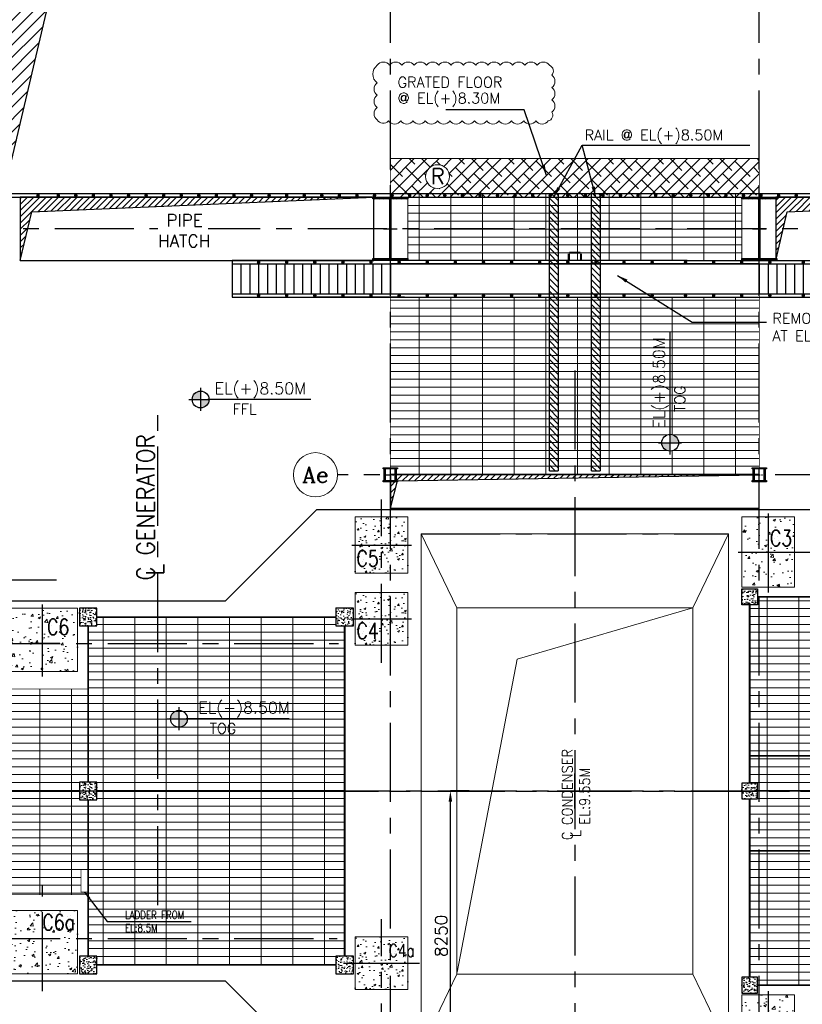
# Model space of a CAD drawing. Header units: inches. Extents: x 0 to 1544102, y 0 to 23144100.
# Tile 139 of 203: x 534028 to 556299, y 119015 to 147035. Entities that reach past the tile are written whole.
import ezdxf
from ezdxf.enums import TextEntityAlignment as Align

# ---------------------------------------------------------------- set-up
doc = ezdxf.new("R2010")
doc.units = ezdxf.units.IN
doc.header["$LTSCALE"] = 1800
doc.header["$MEASUREMENT"] = 0
doc.linetypes.add('CENTER', pattern=[2, 1.25, -0.25, 0.25, -0.25])
doc.linetypes.add('CENTER2', pattern=[1.125, 0.75, -0.125, 0.125, -0.125])
doc.layers.get('0').update_dxf_attribs({"color": 253})
for name, color, linetype in [('1', 7, 'Continuous'), ('AUX COL', 1, 'Continuous'), ('CEN', 2, 'CENTER'), ('COL', 1, 'Continuous'), ('GRID', 251, 'CENTER'), ('HATCH', 9, 'Continuous'), ('OPENING', 40, 'Continuous'), ('STEEL', 231, 'Continuous')]:
    doc.layers.add(name, color=color, linetype=linetype)
for name, color, linetype, lineweight in [('A-CHEQUERED PLATE HATCH', 252, 'Continuous', 9), ('A-REMOVABLE GRATING', 252, 'Continuous', 9), ('CL', 8, 'CENTER', 15), ('CONCRETE', 145, 'Continuous', 15), ('DIM', 4, 'Continuous', 18), ('EQUIP', 8, 'Continuous', 9), ('HATCH-1', 252, 'Continuous', 9), ('LEADER', 4, 'Continuous', 15), ('RAIN WATER', 6, 'Continuous', 18), ('TEXT', 3, 'Continuous', 18)]:
    doc.layers.add(name, color=color, linetype=linetype, lineweight=lineweight)
doc.styles.add('COMPLEX', font='complex')
doc.styles.add('ROMANC', font='ROMANC.SHX')
doc.styles.add('ROMANS', font='romans.shx')
doc.styles.add('ROMANT', font='romant')
doc.styles.add('SIMPLEX-25', font='simplex.shx')
doc.styles.get("Standard").update_dxf_attribs({"font": 'arial.ttf'})
doc.dimstyles.new('270-TA-100', dxfattribs={"dimscale": 150, "dimtxt": 400, "dimasz": 2, "dimexe": 0.75, "dimexo": 1, "dimgap": 1, "dimtad": 1, "dimdec": 0, "dimzin": 12, "dimdsep": 46, "dimtxsty": 'ROMANS', "dimcen": 0, "dimclrd": 256, "dimclre": 256, "dimclrt": 6, "dimadec": 1, "dimazin": 3, "dimtfac": 1, "dimtdec": 0, "dimtix": 1, "dimtmove": 2, "dimatfit": 0, "dimfxl": 1.25, "dimarcsym": 2})
doc.dimstyles.new('MAIN', dxfattribs={"dimtxt": 300, "dimasz": 225, "dimexe": 20, "dimexo": 20, "dimgap": 100, "dimtad": 1, "dimdec": 0, "dimzin": 0, "dimdsep": 46, "dimtxsty": 'ROMANS', "dimcen": 0.09, "dimclrd": 256, "dimclre": 9, "dimclrt": 256, "dimadec": 0, "dimazin": 0, "dimtfac": 1, "dimtdec": 0, "dimtofl": 0, "dimtmove": 0, "dimatfit": 3, "dimfxl": 0.18, "dimtolj": 1, "dimtzin": 0, "dimarcsym": 0})
doc.dimstyles.new('USER175', dxfattribs={"dimscale": 175, "dimtxt": 2, "dimasz": 1.75, "dimexe": 0, "dimexo": 0, "dimgap": 0.5, "dimtad": 1, "dimdec": 0, "dimzin": 0, "dimdsep": 46, "dimtxsty": 'ROMANS', "dimcen": 0, "dimclrd": 4, "dimclre": 4, "dimclrt": 4, "dimadec": 0, "dimazin": 0, "dimtfac": 0.09, "dimtdec": 0, "dimtix": 1, "dimtofl": 0, "dimtmove": 0, "dimatfit": 3, "dimfxl": 1, "dimtolj": 1, "dimtzin": 0, "dimarcsym": 0})
pattern_1 = [(50, (-125855.24, -26628.59), (215.17805, -18.82564), [22.5, -247.5]), (355, (-125855.24, -26628.6), (-41.6254, 225.65764), [18, -198]), (100.4514, (-125837.3, -26630.16), (173.5528, 206.83186), [19.12206, -210.34263]), (46.1842, (-125855.24, -26568.6), (320.1723, -49.6557), [33.75, -371.25]), (96.6356, (-125828.55, -26572.73), (280.3988, 292.23536), [28.6831, -315.5139]), (351.1842, (-125855.24, -26568.6), (280.3986, 292.2356), [27, -297]), (21, (-125825.24, -26583.59), (179.07212, -120.78567), [22.5, -247.5]), (326, (-125825.24, -26583.6), (72.9946, 217.545), [18, -198]), (71.4514, (-125810.31, -26593.66), (252.0668, 96.75915), [19.12206, -210.34263]), (37.5, (-125855.235, -26628.59), (3.647957, 99.868156), [0, -195.6, 0, -201, 0, -198.75]), (7.5, (-125855.24, -26628.59), (78.92086, 118.32351), [0, -114.6, 0, -191.1, 0, -75.75]), (327.5, (-125922.135, -26628.59), (160.14673, -6.76646), [0, -75, 0, -234, 0, -310.5]), (317.5, (-125952.14, -26628.59), (174.95585, 30.0315), [0, -97.5, 0, -155.4, 0, -220.5])]

# ---------------------------------------------------------------- blocks, each defined once
blk = doc.blocks.new('B-ROW COLUMN')
at = {"layer": 'COL'}
h = blk.add_hatch(dxfattribs=at)
h.set_pattern_fill('ANSI31', color=256, scale=200, style=0)
h.set_pattern_definition([(45, (155648.048, 63141.767), (-17.67767, 17.67767), [])])
h.paths.add_polyline_path([(171095, 85178), (172085, 85178), (172085, 85128), (171095, 85128)])
h.paths.add_polyline_path([(171574, 86878), (171606, 86878), (171606, 85178), (171574, 85178)])
h.paths.add_polyline_path([(171095, 86928), (172085, 86928), (172085, 86878), (171095, 86878)])
blk.add_line((171590, 85128), (171590, 86928))
at = {"layer": 'CEN'}
for p, q in [((171590, 85128), (171590, 86928)), ((171399, 86028), (171782, 86028))]:
    blk.add_line(p, q, dxfattribs=at)
at = {"layer": 'COL'}
for points in [[(171095, 86928), (172085, 86928), (172085, 86878), (171095, 86878)], [(171574, 86878), (171606, 86878), (171606, 85178), (171574, 85178)], [(171095, 85178), (172085, 85178), (172085, 85128), (171095, 85128)]]:
    blk.add_lwpolyline(points, close=True, dxfattribs=at)
blk = doc.blocks.new('TG DECK COLUMNS & OUTLINE')
at = {"layer": 'HATCH-1'}
h = blk.add_hatch(dxfattribs=at)
h.set_pattern_fill('AR-CONC', color=256, scale=80, style=0)
h.set_pattern_definition([(50, (250558.08, 71714.8), (573.808, -50.202), [60, -660]), (355, (250558.1, 71714.8), (-111, 601.754), [48, -528]), (100.4514, (250605.9, 71710.6), (462.808, 551.55), [50.992, -560.914]), (46.184, (250558.1, 71874.8), (853.79, -132.415), [90, -990]), (96.636, (250629.2, 71863.8), (747.73, 779.294), [76.49, -841.37]), (351.184, (250558.1, 71874.8), (747.73, 779.295), [72, -792]), (21, (250638.08, 71834.8), (477.526, -322.095), [60, -660]), (326, (250638.1, 71834.8), (194.652, 580.12), [48, -528]), (71.4514, (250677.87, 71807.97), (672.178, 258.024), [50.992, -560.914]), (37.5, (250558.08, 71714.8), (9.728, 266.315), [0, -521.6, 0, -536, 0, -530]), (7.5, (250558.08, 71714.8), (210.456, 315.529), [0, -305.6, 0, -509.6, 0, -202]), (327.5, (250379.68, 71714.8), (427.058, -18.044), [0, -200, 0, -624, 0, -828]), (317.5, (250299.68, 71714.8), (466.549, 80.084), [0, -260, 0, -414.4, 0, -588])])
h.paths.add_polyline_path([(244683, 75865), (246183, 75865), (246183, 77465), (244683, 77465)])
h = blk.add_hatch(dxfattribs=at)
h.set_pattern_fill('AR-CONC', color=256, scale=100, style=0)
h.set_pattern_definition([(50, (320238.94, 44911.77), (717.26, -62.752), [75, -825]), (355, (320238.94, 44911.8), (-138.751, 752.192), [60, -660]), (100.4514, (320298.7, 44906.54), (578.5094, 689.4395), [63.74, -701.142]), (46.1842, (320238.9, 45111.8), (1067.241, -165.519), [112.5, -1237.5]), (96.6356, (320327.9, 45098), (934.663, 974.118), [95.61, -1051.713]), (351.1842, (320238.9, 45111.8), (934.662, 974.119), [90, -990]), (21, (320338.94, 45061.77), (596.907, -402.619), [75, -825]), (326, (320338.94, 45061.8), (243.315, 725.15), [60, -660]), (71.4514, (320388.7, 45028.2), (840.2226, 322.5305), [63.74, -701.142]), (37.5, (320238.94, 44911.77), (12.1599, 332.89385), [0, -652, 0, -670, 0, -662.5]), (7.5, (320238.94, 44911.77), (263.0695, 394.4117), [0, -382, 0, -637, 0, -252.5]), (327.5, (320015.94, 44911.77), (533.8224, -22.5549), [0, -250, 0, -780, 0, -1035]), (317.5, (319915.94, 44911.77), (583.1862, 100.105), [0, -325, 0, -518, 0, -735])])
h.paths.add_polyline_path([(256433, 77465), (255683, 77465), (255683, 76465), (256433, 76465)])
h.paths.add_polyline_path([(257183, 77465), (256433, 77465), (256433, 76465), (257183, 76465)])
h.paths.add_polyline_path([(257183, 76465), (256433, 76465), (256433, 75465), (257183, 75465)])
h.paths.add_polyline_path([(256433, 76465), (255683, 76465), (255683, 75465), (256433, 75465)])
h.paths.add_polyline_path([(256407, 76525), (257214, 76525), (257214, 77200), (256407, 77200)], flags=9)
h = blk.add_hatch(dxfattribs=at)
h.set_pattern_fill('AR-CONC', color=256, scale=80, style=0)
h.set_pattern_definition([(50, (250558.08, 69664.8), (573.808, -50.202), [60, -660]), (355, (250558.1, 69664.8), (-111, 601.754), [48, -528]), (100.4514, (250605.9, 69660.6), (462.808, 551.55), [50.992, -560.914]), (46.184, (250558.1, 69824.8), (853.79, -132.415), [90, -990]), (96.636, (250629.2, 69813.8), (747.73, 779.294), [76.49, -841.37]), (351.184, (250558.1, 69824.8), (747.73, 779.295), [72, -792]), (21, (250638.08, 69784.8), (477.526, -322.095), [60, -660]), (326, (250638.1, 69784.8), (194.652, 580.12), [48, -528]), (71.4514, (250677.87, 69757.97), (672.178, 258.024), [50.992, -560.914]), (37.5, (250558.08, 69664.8), (9.728, 266.315), [0, -521.6, 0, -536, 0, -530]), (7.5, (250558.08, 69664.8), (210.456, 315.529), [0, -305.6, 0, -509.6, 0, -202]), (327.5, (250379.68, 69664.8), (427.058, -18.044), [0, -200, 0, -624, 0, -828]), (317.5, (250299.68, 69664.8), (466.549, 80.084), [0, -260, 0, -414.4, 0, -588])])
h.paths.add_polyline_path([(244683, 73815), (246183, 73815), (246183, 75315), (244683, 75315)])
h = blk.add_hatch(dxfattribs=at)
h.set_pattern_fill('AR-CONC', color=256, scale=100, style=0)
h.set_pattern_definition([(50, (148264.7, 19526.54), (717.2602, -62.752), [75, -825]), (355, (148264.7, 19526.5), (-138.7513, 752.192), [60, -660]), (100.4514, (148324.45, 19521.3), (578.5094, 689.4395), [63.74, -701.142]), (46.1842, (148264.7, 19726.5), (1067.241, -165.519), [112.5, -1237.5]), (96.6356, (148353.6, 19712.7), (934.663, 974.118), [95.61, -1051.713]), (351.1842, (148264.7, 19726.5), (934.662, 974.119), [90, -990]), (21, (148364.7, 19676.54), (596.907, -402.619), [75, -825]), (326, (148364.7, 19676.5), (243.3153, 725.15), [60, -660]), (71.4514, (148414.4, 19643), (840.2226, 322.5305), [63.74, -701.142]), (37.5, (148264.67, 19526.54), (12.15986, 332.89385), [0, -652, 0, -670, 0, -662.5]), (7.5, (148264.67, 19526.54), (263.0695, 394.4117), [0, -382, 0, -637, 0, -252.5]), (327.5, (148041.67, 19526.54), (533.82244, -22.5549), [0, -250, 0, -780, 0, -1035]), (317.5, (147941.67, 19526.54), (583.1862, 100.105), [0, -325, 0, -518, 0, -735])])
h.paths.add_polyline_path([(235783, 73865), (235386, 73865), (234783, 73865), (234783, 73065), (235783, 73065)])
h.paths.add_polyline_path([(236783, 73865), (235783, 73865), (235783, 73065), (236783, 73065)])
h.paths.add_polyline_path([(236783, 74865), (235783, 74865), (235783, 73865), (236277, 73865), (236783, 73865)])
h.paths.add_polyline_path([(235783, 74865), (234783, 74865), (234783, 73865), (235783, 73865)])
h.paths.add_polyline_path([(235854, 73997), (236679, 73997), (236679, 74672), (235854, 74672)], flags=24)
h.paths.add_polyline_path([(235854, 73997), (236679, 73997), (236679, 74672), (235854, 74672)], flags=24)
h = blk.add_hatch(dxfattribs=at)
h.set_pattern_fill('AR-CONC', color=256, scale=100, style=0)
h.set_pattern_definition([(50, (253436.1, 67254.8), (717.26, -62.752), [75, -825]), (355, (253436.1, 67254.8), (-138.75, 752.192), [60, -660]), (100.4514, (253495.85, 67249.6), (578.51, 689.44), [63.74, -701.142]), (46.184, (253436.1, 67454.8), (1067.24, -165.52), [112.5, -1237.5]), (96.6356, (253525, 67441), (934.66, 974.12), [95.61, -1051.713]), (351.184, (253436.1, 67454.8), (934.66, 974.12), [90, -990]), (21, (253536.1, 67404.8), (596.907, -402.619), [75, -825]), (326, (253536.1, 67404.8), (243.315, 725.15), [60, -660]), (71.4514, (253585.8, 67371.26), (840.223, 322.53), [63.74, -701.142]), (37.5, (253436.08, 67254.8), (12.16, 332.894), [0, -652, 0, -670, 0, -662.5]), (7.5, (253436.08, 67254.8), (263.0695, 394.412), [0, -382, 0, -637, 0, -252.5]), (327.5, (253213.08, 67254.8), (533.8224, -22.555), [0, -250, 0, -780, 0, -1035]), (317.5, (253113.08, 67254.8), (583.186, 100.105), [0, -325, 0, -518, 0, -735])])
h.paths.add_polyline_path([(234783, 64465), (236783, 64465), (236783, 66265), (234783, 66265)])
h = blk.add_hatch(dxfattribs=at)
h.set_pattern_fill('AR-CONC', color=256, scale=80, style=0)
h.set_pattern_definition([(50, (250558.08, 59864.8), (573.808, -50.202), [60, -660]), (355, (250558.1, 59864.8), (-111, 601.754), [48, -528]), (100.4514, (250605.9, 59860.6), (462.808, 551.55), [50.992, -560.914]), (46.184, (250558.1, 60024.8), (853.79, -132.415), [90, -990]), (96.636, (250629.2, 60013.8), (747.73, 779.294), [76.49, -841.37]), (351.184, (250558.1, 60024.8), (747.73, 779.295), [72, -792]), (21, (250638.08, 59984.8), (477.526, -322.095), [60, -660]), (326, (250638.1, 59984.8), (194.652, 580.12), [48, -528]), (71.4514, (250677.87, 59957.97), (672.178, 258.024), [50.992, -560.914]), (37.5, (250558.08, 59864.8), (9.728, 266.315), [0, -521.6, 0, -536, 0, -530]), (7.5, (250558.08, 59864.8), (210.456, 315.529), [0, -305.6, 0, -509.6, 0, -202]), (327.5, (250379.68, 59864.8), (427.058, -18.044), [0, -200, 0, -624, 0, -828]), (317.5, (250299.68, 59864.8), (466.549, 80.084), [0, -260, 0, -414.4, 0, -588])])
h.paths.add_polyline_path([(244683, 64015), (246183, 64015), (246183, 65515), (244683, 65515)])
h = blk.add_hatch(dxfattribs=at)
h.set_pattern_fill('AR-CONC', color=256, scale=100, style=0)
h.set_pattern_definition([(50, (250933.1, 69664.8), (717.26, -62.752), [75, -825]), (355, (250933.1, 69664.8), (-138.75, 752.19), [60, -660]), (100.4514, (250992.85, 69659.6), (578.51, 689.44), [63.74, -701.14]), (46.184, (250933.1, 69864.8), (1067.24, -165.52), [112.5, -1237.5]), (96.636, (251022, 69851), (934.66, 974.12), [95.61, -1051.71]), (351.184, (250933.1, 69864.8), (934.66, 974.12), [90, -990]), (21, (251033.1, 69814.8), (596.907, -402.62), [75, -825]), (326, (251033.1, 69814.8), (243.315, 725.15), [60, -660]), (71.4514, (251082.8, 69781.26), (840.223, 322.53), [63.74, -701.14]), (37.5, (250933.08, 69664.8), (12.16, 332.894), [0, -652, 0, -670, 0, -662.5]), (7.5, (250933.08, 69664.8), (263.07, 394.412), [0, -382, 0, -637, 0, -252.5]), (327.5, (250710.08, 69664.8), (533.8224, -22.555), [0, -250, 0, -780, 0, -1035]), (317.5, (250610.08, 69664.8), (583.186, 100.105), [0, -325, 0, -518, 0, -735])])
h.paths.add_polyline_path([(256433, 63865), (255683, 63865), (255683, 62865), (256433, 62865)])
h.paths.add_polyline_path([(257183, 63865), (256433, 63865), (256433, 62865), (257183, 62865)])
h.paths.add_polyline_path([(257183, 62865), (256433, 62865), (256433, 61865), (257183, 61865)])
h.paths.add_polyline_path([(256433, 62865), (255683, 62865), (255683, 61865), (256433, 61865)])
h.paths.add_polyline_path([(256407, 62925), (257214, 62925), (257214, 63600), (256407, 63600)], flags=9)
blk.add_lwpolyline([(240983, 64265), (243583, 61665), (267138, 61665), (267138, 77665), (243583, 77665), (240983, 75065), (226783, 75065), (226783, 64265)], close=True)
blk.add_lwpolyline([(240983, 64265), (243583, 61665), (267138, 61665), (267138, 77665), (243583, 77665), (240983, 75065), (226783, 75065), (226783, 64265)], close=True)
at = {"layer": 'CEN'}
for p, q in [((245433, 73315), (245433, 77965)), ((256433, 77565), (256433, 75287)), ((244583, 76665), (246283, 76665)), ((244753, 76665), (246113, 76665)), ((255582, 76465), (267033, 76465)), ((235783, 72926), (235783, 74976)), ((244584, 74565), (246282, 74565)), ((244753, 74565), (246113, 74565)), ((226842, 73865), (244205, 73865)), ((226842, 73865), (244205, 73865)), ((236277, 73865), (235386, 73865)), ((236277, 73865), (235386, 73865)), ((250933, 69165), (250933, 70165)), ((250433, 69665), (251433, 69665)), ((235783, 63965), (235783, 66965)), ((245433, 61365), (245433, 66015)), ((226842, 65465), (244167, 65465)), ((244352, 64765), (246514, 64765)), ((256433, 63965), (256433, 61770))]:
    blk.add_line(p, q, dxfattribs=at)
at = {"layer": 'CONCRETE'}
for points in [[(244683, 75865), (246183, 75865), (246183, 77465), (244683, 77465)], [(255683, 75465), (257183, 75465), (257183, 77465), (255683, 77465)], [(244683, 73815), (246183, 73815), (246183, 75315), (244683, 75315)], [(234783, 73065), (236783, 73065), (236783, 74865), (234783, 74865)], [(234783, 64465), (236783, 64465), (236783, 66265), (234783, 66265)], [(244683, 64015), (246183, 64015), (246183, 65515), (244683, 65515)], [(255683, 61865), (257183, 61865), (257183, 63865), (255683, 63865)]]:
    blk.add_lwpolyline(points, close=True, dxfattribs=at)
at = {"layer": 'TEXT', "style": 'ROMANC', "width": 0.8}
for s, height, p in [('C3', 450, (256485, 76637)), ('C5', 450, (244719, 76057)), ('C6', 450, (235915, 74110)), ('C6', 450, (235915, 74110)), ('C4', 450, (244721, 73996)), ('C6a', 450, (235782, 65706)), ('C4a', 360, (245636, 64944))]:
    blk.add_text(s, height=height, dxfattribs=at).set_placement(p)
blk = doc.blocks.new('CROSS OVER FOR BFPT EXHAUST PIPES')
at = {"layer": 'STEEL', "ltscale": 0.2}
for p, q in [((110576, 117231), (108276, 117231)), ((108276, 117231), (108276, 116181)), ((108276, 117131), (127526, 117131)), ((108526, 117131), (108526, 116281)), ((108776, 117131), (108776, 116281)), ((109026, 117131), (109026, 116281)), ((109276, 117131), (109276, 116281)), ((109526, 117131), (109526, 116281)), ((109776, 117131), (109776, 116281)), ((110026, 117131), (110026, 116281)), ((110276, 117131), (110276, 116281)), ((110526, 117131), (110526, 116281)), ((121226, 117231), (110576, 117231)), ((110776, 117131), (110776, 116281)), ((111026, 117131), (111026, 116281)), ((111276, 117131), (111276, 116281)), ((111526, 117131), (111526, 116281)), ((111776, 117131), (111776, 116281)), ((112026, 117131), (112026, 116281)), ((112276, 117131), (112276, 116281)), ((112526, 117131), (112526, 116281)), ((118626, 117131), (121126, 117131)), ((121226, 117231), (127526, 117231)), ((123276, 117131), (123276, 116281)), ((123526, 117131), (123526, 116281)), ((123776, 117131), (123776, 116281)), ((124026, 117131), (124026, 116281)), ((124276, 117131), (124276, 116281)), ((124526, 117131), (124526, 116281)), ((124776, 117131), (124776, 116281)), ((125026, 117131), (125026, 116281)), ((125276, 117131), (125276, 116281)), ((125526, 117131), (125526, 116281)), ((125776, 117131), (125776, 116281)), ((126026, 117131), (126026, 116281)), ((126276, 117131), (126276, 116281)), ((126526, 117131), (126526, 116281)), ((126776, 117131), (126776, 116281)), ((127026, 117131), (127026, 116281)), ((127276, 117131), (127276, 116281)), ((127526, 117231), (127526, 116181)), ((108276, 116281), (127526, 116281)), ((108276, 116181), (127526, 116181)), ((113176, 116181), (110676, 116181))]:
    blk.add_line(p, q, dxfattribs=at)
at = {"layer": 'STEEL', "ltscale": 0.2, "const_width": 50}
for points in [[(109001, 117181, 1), (109051, 117181, 1)], [(109801, 117181, 1), (109851, 117181, 1)], [(110601, 117181, 1), (110651, 117181, 1)], [(111401, 117181, 1), (111451, 117181, 1)], [(112201, 117181, 1), (112251, 117181, 1)], [(113001, 117181, 1), (113051, 117181, 1)], [(113801, 117181, 1), (113851, 117181, 1)], [(114601, 117181, 1), (114651, 117181, 1)], [(115401, 117181, 1), (115451, 117181, 1)], [(116201, 117181, 1), (116251, 117181, 1)], [(117001, 117181, 1), (117051, 117181, 1)], [(117801, 117181, 1), (117851, 117181, 1)], [(118601, 117181, 1), (118651, 117181, 1)], [(119401, 117181, 1), (119451, 117181, 1)], [(120201, 117181, 1), (120251, 117181, 1)], [(121151, 117181, 1), (121201, 117181, 1)], [(121951, 117181, 1), (122001, 117181, 1)], [(122751, 117181, 1), (122801, 117181, 1)], [(123551, 117181, 1), (123601, 117181, 1)], [(124501, 117181, 1), (124551, 117181, 1)], [(125301, 117181, 1), (125351, 117181, 1)], [(126101, 117181, 1), (126151, 117181, 1)], [(126822, 117181, 1), (126872, 117181, 1)], [(109001, 116231, 1), (109051, 116231, 1)], [(109801, 116231, 1), (109851, 116231, 1)], [(110601, 116231, 1), (110651, 116231, 1)], [(111401, 116231, 1), (111451, 116231, 1)], [(112201, 116231, 1), (112251, 116231, 1)], [(113001, 116231, 1), (113051, 116231, 1)], [(113801, 116231, 1), (113851, 116231, 1)], [(114601, 116231, 1), (114651, 116231, 1)], [(115401, 116231, 1), (115451, 116231, 1)], [(116201, 116231, 1), (116251, 116231, 1)], [(117001, 116231, 1), (117051, 116231, 1)], [(117801, 116231, 1), (117851, 116231, 1)], [(118601, 116231, 1), (118651, 116231, 1)], [(119401, 116231, 1), (119451, 116231, 1)], [(120201, 116231, 1), (120251, 116231, 1)], [(121151, 116231, 1), (121201, 116231, 1)], [(121951, 116231, 1), (122001, 116231, 1)], [(122751, 116231, 1), (122801, 116231, 1)], [(123551, 116231, 1), (123601, 116231, 1)], [(124501, 116231, 1), (124551, 116231, 1)], [(125301, 116231, 1), (125351, 116231, 1)], [(126101, 116231, 1), (126151, 116231, 1)], [(126822, 116231, 1), (126872, 116231, 1)]]:
    blk.add_lwpolyline(points, format="xyb", close=True, dxfattribs=at)
at = {"layer": 'STEEL', "ltscale": 0.2}
blk.add_lwpolyline([(112776, 116281), (123276, 116281), (123276, 117131), (112776, 117131)], close=True, dxfattribs=at)
blk = doc.blocks.new('AUX COLUMNS')
at = {"layer": 'GRID'}
for p, q in [((-138038, 68915), (-163538, 68915)), ((-171538, 65915), (-243038, 65915)), ((-136838, 59915), (-243038, 59915))]:
    blk.add_line(p, q, dxfattribs=at)
blk = doc.blocks.new('cond')
at = {"layer": 'CEN'}
for p, q in [((0, 11965), (0, -10877)), ((-4375, 7315), (4375, 7315)), ((-7840, 0), (7840, 0))]:
    blk.add_line(p, q, dxfattribs=at)
at = {"layer": 'EQUIP'}
for p, q in [((-3358, 5208), (-4375, 7315)), ((-4375, 7315), (-4375, -7315)), ((4375, 7315), (-4375, 7315)), ((3358, 5208), (4375, 7315)), ((4375, 7315), (4375, -7315)), ((-3358, -5208), (-3358, 5208)), ((3358, 5208), (-3358, 5208)), ((3358, 5208), (-1637, 3753)), ((3358, -5208), (3358, 5208)), ((-1637, 3753), (-3344, -5152)), ((-3358, -5208), (-4375, -7315)), ((3358, -5208), (-3358, -5208)), ((3358, -5208), (4375, -7315)), ((-4375, -7315), (4375, -7315))]:
    blk.add_line(p, q, dxfattribs=at)
blk = doc.blocks.new('*D664')
at = {"color": 4, "lineweight": -2, "transparency": 16777216}
for p, q in [((546818, 125085), (546284, 125085)), ((546284, 117141), (546284, 124779)), ((546356, 116835), (546284, 116835))]:
    blk.add_line(p, q, dxfattribs=at)
at = {"color": 4, "transparency": 16777216}
for points in [[(546233, 124779), (546335, 124779), (546284, 125085)], [(546233, 117141), (546335, 117141), (546284, 116835)]]:
    blk.add_solid(points, dxfattribs=at)
at = {"color": 4, "transparency": 16777216, "insert": (546022, 120960), "char_height": 350, "attachment_point": 5, "rotation": 90, "style": 'ROMANS'}
blk.add_mtext('\\A1;8250', dxfattribs=at)
blk = doc.blocks.new('A$C40E77E88')
at = {"color": 2, "linetype": 'CENTER2', "ltscale": 0.15}
for p, q in [((-175, 0), (175, 0)), ((0, -200), (0, 200))]:
    blk.add_line(p, q, dxfattribs=at)
at = {"layer": 'AUX COL'}
for p, q in [((-175, -164), (-175, 164)), ((-139, -164), (-139, 164)), ((139, -164), (139, 164)), ((175, -164), (175, 164))]:
    blk.add_line(p, q, dxfattribs=at)
for points in [[(-200, 200), (200, 200), (200, 164), (-200, 164)], [(-200, -164), (200, -164), (200, -200), (-200, -200)]]:
    blk.add_lwpolyline(points, close=True, dxfattribs=at)
blk = doc.blocks.new('A$C23275C30')
at = {"color": 2, "linetype": 'CENTER2', "ltscale": 0.15}
for p, q in [((-175, 0), (175, 0)), ((0, -200), (0, 200))]:
    blk.add_line(p, q, dxfattribs=at)
at = {"layer": 'AUX COL'}
for p, q in [((-175, -164), (-175, 164)), ((-139, -164), (-139, 164)), ((139, -164), (139, 164)), ((175, -164), (175, 164))]:
    blk.add_line(p, q, dxfattribs=at)
for points in [[(-200, 200), (200, 200), (200, 164), (-200, 164)], [(-200, -164), (200, -164), (200, -200), (-200, -200)]]:
    blk.add_lwpolyline(points, close=True, dxfattribs=at)
blk = doc.blocks.new('PL-FFL2')
at = {"layer": '1'}
h = blk.add_hatch(color=7, dxfattribs=at)
h.paths.add_polyline_path([(3.09, 1.96, 0.414214), (1.09, -0.04), (3.09, -0.04)])
h.paths.add_polyline_path([(5.09, -0.04), (3.09, -0.04), (3.09, -2.04, 0.414214)])
at = {"layer": '1', "color": 1, "linetype": 'Continuous'}
for p, q in [((3.09, 2.74), (3.09, -2.74)), ((29.24, 0), (4.78, 0)), ((4.78, 0), (5.09, 0)), ((0.31, -0.04), (5.09, -0.04))]:
    blk.add_line(p, q, dxfattribs=at)
blk.add_circle((3.09, -0.04), 2, dxfattribs=at)
at = {"layer": '1', "color": 4, "linetype": 'Continuous'}
blk.add_attdef('EL(+)', text='', height=2.75, dxfattribs=at).set_placement((18.98, 2.4), align=Align.MIDDLE)
at = {"layer": '1', "color": 3, "linetype": 'Continuous'}
blk.add_attdef('XXX', text='', height=2.5, dxfattribs=at).set_placement((18.44, -3.52), align=Align.MIDDLE)
blk = doc.blocks.new('GRD')
at = {"layer": 'CL', "linetype": 'Continuous'}
blk.add_circle((0, 419.99985), 419.99985, dxfattribs=at)
at = {"layer": 'CL', "color": 4, "style": 'COMPLEX'}
blk.add_attdef('GRD', text='', height=300, dxfattribs=at).set_placement((0, 419.99985), align=Align.MIDDLE)
blk = doc.blocks.new('PLATFORM BELOW TG DECK AT EL. 5.8M & 8.0M & 8.5M')
at = {"layer": 'HATCH-1'}
h = blk.add_hatch(dxfattribs=at)
h.set_pattern_fill('AR-CONC', color=256, scale=30, style=0)
h.set_pattern_definition(pattern_1)
h.paths.add_polyline_path([(5200, 5750), (4750, 5750), (4750, 5300), (5200, 5300)])
h = blk.add_hatch(dxfattribs=at)
h.set_pattern_fill('AR-CONC', color=256, scale=30, style=0)
h.set_pattern_definition(pattern_1)
h.paths.add_polyline_path([(-14100, 4700), (-13600, 4700), (-13600, 5200), (-14100, 5200)])
h = blk.add_hatch(dxfattribs=at)
h.set_pattern_fill('AR-CONC', color=256, scale=30, style=0)
h.set_pattern_definition(pattern_1)
h.paths.add_polyline_path([(-6800, 4700), (-6300, 4700), (-6300, 5200), (-6800, 5200)])
h = blk.add_hatch(dxfattribs=at)
h.set_pattern_fill('AR-CONC', color=256, scale=30, style=0)
h.set_pattern_definition(pattern_1)
h.paths.add_polyline_path([(-14100, -250), (-13600, -250), (-13600, 250), (-14100, 250)])
h = blk.add_hatch(dxfattribs=at)
h.set_pattern_fill('AR-CONC', color=256, scale=30, style=0)
h.set_pattern_definition(pattern_1)
h.paths.add_polyline_path([(5200, -225), (5200, 225), (4750, 225), (4750, -225)])
h = blk.add_hatch(dxfattribs=at)
h.set_pattern_fill('AR-CONC', color=256, scale=30, style=0)
h.set_pattern_definition(pattern_1)
h.paths.add_polyline_path([(-14100, -5200), (-13600, -5200), (-13600, -4700), (-14100, -4700)])
h = blk.add_hatch(dxfattribs=at)
h.set_pattern_fill('AR-CONC', color=256, scale=30, style=0)
h.set_pattern_definition(pattern_1)
h.paths.add_polyline_path([(-6800, -5200), (-6300, -5200), (-6300, -4700), (-6800, -4700)])
h = blk.add_hatch(dxfattribs=at)
h.set_pattern_fill('AR-CONC', color=256, scale=30, style=0)
h.set_pattern_definition(pattern_1)
h.paths.add_polyline_path([(4750, -5300), (4750, -5750), (5200, -5750), (5200, -5300)])
at = {"layer": 'CEN'}
for p, q in [((0, -500), (0, 500)), ((-500, 0), (500, 0))]:
    blk.add_line(p, q, dxfattribs=at)
at = {"layer": 'COL'}
for points in [[(5200, 5300), (4750, 5300), (4750, 5750), (5200, 5750)], [(-14100, 4700), (-13600, 4700), (-13600, 5200), (-14100, 5200)], [(-6800, 4700), (-6300, 4700), (-6300, 5200), (-6800, 5200)], [(-14100, -250), (-13600, -250), (-13600, 250), (-14100, 250)], [(5200, 225), (4750, 225), (4750, -225), (5200, -225)], [(-14100, -5200), (-13600, -5200), (-13600, -4700), (-14100, -4700)], [(-6800, -5200), (-6300, -5200), (-6300, -4700), (-6800, -4700)], [(5200, -5300), (4750, -5300), (4750, -5750), (5200, -5750)]]:
    blk.add_lwpolyline(points, close=True, dxfattribs=at)
at = {"layer": 'STEEL'}
blk.add_line((4750, 5650), (4750, 5650), dxfattribs=at)
for points, const_width in [([(4975, 225), (4975, 5300)], 50), ([(5200, 5525), (9000, 5525)], 50), ([(-13600, 4945), (-6800, 4945)], 50), ([(-13850, 250), (-13850, 4700)], 50), ([(-6550, 4700), (-6550, -4700)], 50), ([(-13850, 2900), (-16450, 2900)], 20), ([(4975, 1000), (9525, 1000)], 50), ([(-14100, 0), (-22300, 0)], 50), ([(-13600, 0), (-6525, 0)], 50), ([(-13850, -4700), (-13850, -250)], 50), ([(4975, -5300), (4975, -225)], 50), ([(4975, -1700), (9525, -1700)], 50), ([(-13850, -2950), (-16450, -2950)], 20), ([(-6800, -4950), (-13600, -4950)], 50), ([(9000, -5525), (5200, -5525)], 50)]:
    blk.add_lwpolyline(points, dxfattribs=dict(at, const_width=const_width))
at = {"layer": 'STEEL', "const_width": 15}
blk.add_lwpolyline([(-14054, -2876), (-13850, -2876), (-13850, -2244), (-14054, -2244)], close=True, dxfattribs=at)
at = {"layer": 'TEXT', "insert": (-12799, -3413), "char_height": 225, "width": 2311.58, "attachment_point": 1, "style": 'ROMANS'}
blk.add_mtext('{\\W0.8;LADDER FROM EL:8.5M}', dxfattribs=at)
at = {"layer": 'DIM'}
blk.add_leader([(-13952, -2876), (-13305, -3710), (-10918, -3710)], dimstyle='MAIN', override={"dimgap": 100, "dimtad": 0}, dxfattribs=at)

msp = doc.modelspace()

# ---------------------------------------------------------------- hatches: boundary and pattern name
at = {"layer": 'A-CHEQUERED PLATE HATCH', "linetype": 'Continuous'}
h = msp.add_hatch(dxfattribs=at)
h.set_pattern_fill('ANSI38', color=256, scale=2000, angle=180, style=0)
h.set_pattern_definition([(225, (-122500, 4e-10), (176.776695, -176.776695), []), (315, (-122500, 4e-10), (530.33009, -176.776695), [625, -375])])
edge = h.paths.add_edge_path()
edge.add_arc((545920.82, 142569.4), 339.74, 0, 360)
h.paths.add_polyline_path([(544575.79, 143084.89), (555075.79, 143084.89), (555075.79, 141984.89), (544575.79, 141984.89)])
at = {"layer": 'A-REMOVABLE GRATING'}
h = msp.add_hatch(dxfattribs=at)
h.set_pattern_fill('GRATE', color=256, scale=7200, style=0)
h.paths.add_polyline_path([(555075.79, 134084.89), (544575.79, 134084.89), (544575.79, 142084.89), (555075.79, 142084.89)])
h.paths.add_polyline_path([(554580.79, 141984.89), (555075.79, 141984.89), (555075.79, 140184.89), (554580.79, 140184.89)], flags=16)
h.paths.add_polyline_path([(545070.79, 140184.89), (544575.79, 140184.89), (544575.79, 141984.89), (545070.79, 141984.89)], flags=16)
h.paths.add_polyline_path([(544575.79, 140184.89), (555075.79, 140184.89), (555075.79, 139134.89), (544575.79, 139134.89)], flags=17)
edge = h.paths.add_edge_path(flags=0)
edge.add_line((552532.82, 138134.44), (552532.82, 135199.14))
edge = h.paths.add_edge_path(flags=16)
edge.add_line((552537.64, 134662.21), (552537.64, 135235.85))
edge = h.paths.add_edge_path(flags=16)
edge.add_arc((552537.64, 134995.85), 240, 0, 360)
edge = h.paths.add_edge_path(flags=16)
edge.add_line((552204, 134995.85), (552861.64, 134995.85))
edge = h.paths.add_edge_path(flags=0)
edge.add_line((552532.82, 135199.14), (552532.82, 135235.85))
h.paths.add_polyline_path([(553038.25, 135780.12), (553038.25, 136715.83), (552588.25, 136715.83), (552588.25, 135780.12)], flags=24)
h.paths.add_polyline_path([(552622.31, 135188.03), (552622.31, 138205.17), (551868.02, 138205.17), (551868.02, 135188.03)], flags=24)
h = msp.add_hatch(dxfattribs=at)
h.set_pattern_fill('GRATE', color=256, scale=7200, style=0)
h.paths.add_polyline_path([(565605.79, 126084.89), (559350.79, 126084.89), (559050.79, 126084.89), (559050.79, 123384.89), (559350.79, 123384.89), (565605.79, 123384.89)])
h.paths.add_polyline_path([(565605.79, 130384.65), (565380.79, 130384.65), (565380.79, 130609.89), (559275.79, 130609.89), (559275.79, 130384.89), (559050.79, 130384.89), (559050.79, 126084.89), (559350.79, 126084.89), (565605.79, 126084.89)])
h.paths.add_polyline_path([(559050.79, 130384.89), (558825.79, 130384.89), (558825.79, 130609.89), (555025.79, 130609.89), (555025.79, 130384.89), (554800.79, 130384.89), (554800.79, 126084.89), (559050.79, 126084.89)])
h.paths.add_polyline_path([(559050.79, 126084.89), (554800.79, 126084.89), (554800.79, 125309.89), (555025.79, 125309.89), (555025.79, 124859.89), (554800.79, 124859.89), (554800.79, 123384.89), (559050.79, 123384.89)])
h.paths.add_polyline_path([(559050.79, 123384.89), (554800.79, 123384.89), (554800.79, 119784.89), (555025.79, 119784.89), (555025.79, 119559.89), (558825.79, 119559.89), (558825.79, 119784.89), (559050.79, 119784.89)])
h.paths.add_polyline_path([(565605.79, 123384.89), (559350.79, 123384.89), (559050.79, 123384.89), (559050.79, 119784.89), (559275.79, 119784.89), (559275.79, 119559.89), (565380.79, 119559.89), (565380.79, 119784.89), (565605.79, 119784.89)])
h.paths.add_polyline_path([(533375.79, 129784.89), (533125.79, 129784.89), (533125.79, 130034.89), (527525.79, 130034.89), (527525.79, 129784.89), (527275.79, 129784.89), (527275.79, 125334.89), (527525.79, 125334.89), (527525.79, 125084.89), (533375.79, 125084.89)])
h.paths.add_polyline_path([(533375.79, 125084.89), (527525.79, 125084.89), (527525.79, 124834.89), (527275.79, 124834.89), (527275.79, 120384.89), (527525.79, 120384.89), (527525.79, 120134.89), (533125.79, 120134.89), (533125.79, 120384.89), (533375.79, 120384.89)])
h.paths.add_polyline_path([(535975.79, 124834.89), (535725.79, 124834.89), (535725.79, 125084.89), (533375.79, 125084.89), (533375.79, 122134.89), (535975.79, 122134.89), (535975.79, 122208.53), (535771.64, 122208.53), (535771.64, 122840.7), (535975.79, 122840.7)])
h.paths.add_polyline_path([(535975.79, 127984.89), (533375.79, 127984.89), (533375.79, 125084.89), (535725.79, 125084.89), (535725.79, 125334.89), (535975.79, 125334.89)])
h.paths.add_polyline_path([(543275.79, 129784.89), (543025.79, 129784.89), (543025.79, 130029.69), (536225.79, 130029.69), (536225.79, 129784.89), (535975.79, 129784.89), (535975.79, 125334.89), (536225.79, 125334.89), (536225.79, 125084.89), (543275.79, 125084.89)])
h.paths.add_polyline_path([(543275.79, 125084.89), (536225.79, 125084.89), (536225.79, 124834.89), (535975.79, 124834.89), (535975.79, 122840.7), (535975.79, 122208.53), (535975.79, 122134.89), (535975.79, 120384.89), (536225.79, 120384.89), (536225.79, 120134.89), (543025.79, 120134.89), (543025.79, 120384.89), (543275.79, 120384.89)])
h.paths.add_polyline_path([(536970.18, 121015.69), (538925.53, 121015.69), (538925.53, 121728.19), (536970.18, 121728.19)], flags=24)
at = {"layer": 'HATCH'}
h = msp.add_hatch(dxfattribs=at)
h.set_pattern_fill('ANSI31', color=256, scale=1000, style=0)
h.set_pattern_definition([(45, (446486.45, 71898.76), (-88.38835, 88.38835), [])])
h.paths.add_polyline_path([(544775.79, 133909.89), (544575.79, 133909.89), (544575.79, 133134.89)])
h.paths.add_polyline_path([(546241.29, 134084.89), (544750.79, 134084.89), (544750.79, 133934.89), (544775.79, 133934.89), (544775.79, 133909.89), (546241.29, 133934.79)])
h.paths.add_polyline_path([(547155.79, 134084.89), (546241.29, 134084.89), (546241.29, 133934.79), (547155.79, 133950.33)])
h.paths.add_polyline_path([(555075.79, 134084.89), (547155.79, 134084.89), (547155.79, 133950.33)])
at = {"layer": 'OPENING'}
h = msp.add_hatch(dxfattribs=at)
h.set_pattern_fill('ANSI31', color=8, scale=2000, style=0)
h.paths.add_polyline_path([(544575.79, 152084.89), (533575.79, 152084.89), (533575.79, 142084.89), (535454.82, 150097.5), (544575.79, 150689.48)])
h.paths.add_polyline_path([(555075.79, 152084.89), (544575.79, 152084.89), (544575.79, 150689.48), (555075.92, 151370.97)])
h.paths.add_polyline_path([(566075.79, 152084.89), (555075.79, 152084.89), (555075.92, 151370.97)])
h = msp.add_hatch(dxfattribs=at)
h.set_pattern_fill('ANSI31', color=8, scale=1000, style=0)
h.paths.add_polyline_path([(544105.79, 141984.89), (534045.79, 141984.89), (534045.79, 141084.89), (534256.11, 141084.89), (534369.51, 141570.15)])
h.paths.add_polyline_path([(534256.11, 141084.89), (534045.79, 141084.89), (534045.79, 140184.89)])
h = msp.add_hatch(dxfattribs=at)
h.set_pattern_fill('ANSI31', color=8, scale=1000, style=0)
h.paths.add_polyline_path([(565605.79, 141984.89), (555545.79, 141984.89), (555545.79, 141084.89), (555756.11, 141084.89), (555869.51, 141570.15)])
h.paths.add_polyline_path([(555756.11, 141084.89), (555545.79, 141084.89), (555545.79, 140184.89)])
at = {"layer": 'STEEL'}
h = msp.add_hatch(dxfattribs=at)
h.set_pattern_fill('ANSI31', color=256, scale=1000, angle=90, style=0)
h.set_pattern_definition([(135, (686001.16, 94684.06), (-88.38835, -88.38835), [])])
h.paths.add_polyline_path([(549100.79, 134192.89), (549350.79, 134192.89), (549350.79, 142084.89), (549100.79, 142084.89)])
h = msp.add_hatch(dxfattribs=at)
h.set_pattern_fill('ANSI31', color=256, scale=1000, angle=90, style=0)
h.set_pattern_definition([(135, (549825.79, 123844.89), (-88.38835, -88.38835), [])])
h.paths.add_polyline_path([(550300.79, 134192.89), (550550.79, 134192.89), (550550.79, 142084.89), (550300.79, 142084.89)])

# ---------------------------------------------------------------- linework, layer by layer
at = {"layer": 'A-REMOVABLE GRATING'}
for p, q in [((545070.79, 141984.89), (545070.79, 140209.89)), ((554580.79, 140184.89), (554580.79, 141984.89))]:
    msp.add_line(p, q, dxfattribs=at)
at = {"layer": 'CEN'}
for p, q in [((537959.79, 121834.89), (537959.79, 135784.89)), ((541848.85, 125084.89), (563160.08, 125084.89))]:
    msp.add_line(p, q, dxfattribs=at)
at = {"layer": 'DIM'}
msp.add_circle((545920.82, 142569.4), 339.74, dxfattribs=at)
at = {"layer": 'GRID'}
for p, q in [((544575.79, 103174.13), (544575.79, 157584.89)), ((555075.79, 103174.13), (555075.79, 157487.89)), ((594875.79, 141084.89), (459775.79, 141084.89))]:
    msp.add_line(p, q, dxfattribs=at)
at = {"layer": 'OPENING'}
for points in [[(533475.79, 141984.89), (566175.79, 141984.89), (566175.79, 152184.89), (533475.79, 152184.89)], [(533575.79, 142084.89), (566075.79, 142084.89), (566075.79, 152084.89), (533575.79, 152084.89)], [(534045.79, 140184.89), (544105.79, 140184.89), (544105.79, 141984.89), (534045.79, 141984.89)], [(555545.79, 140184.89), (565605.79, 140184.89), (565605.79, 141984.89), (555545.79, 141984.89)], [(544575.79, 133134.89), (555075.79, 133134.89), (555075.79, 134084.89), (544575.79, 134084.89)]]:
    msp.add_lwpolyline(points, close=True, dxfattribs=at)
for points in [[(533575.79, 142084.89), (535454.82, 150097.5), (566075.79, 152084.89)], [(534045.79, 140184.89), (534369.51, 141570.15), (544105.79, 141984.89)], [(555545.79, 140184.89), (555869.51, 141570.15), (565605.79, 141984.89)], [(544575.79, 133134.89), (544775.79, 133909.89), (555075.79, 134084.89)]]:
    msp.add_lwpolyline(points, dxfattribs=at)
at = {"layer": 'OPENING', "const_width": 50}
for points in [[(534526.15, 142034.89, 1), (534576.15, 142034.89, 1)], [(535100.79, 142034.89, 1), (535150.79, 142034.89, 1)], [(535600.79, 142034.89, 1), (535650.79, 142034.89, 1)], [(536100.79, 142034.89, 1), (536150.79, 142034.89, 1)], [(536600.79, 142034.89, 1), (536650.79, 142034.89, 1)], [(537100.79, 142034.89, 1), (537150.79, 142034.89, 1)], [(537600.79, 142034.89, 1), (537650.79, 142034.89, 1)], [(538100.79, 142034.89, 1), (538150.79, 142034.89, 1)], [(538600.79, 142034.89, 1), (538650.79, 142034.89, 1)], [(539100.79, 142034.89, 1), (539150.79, 142034.89, 1)], [(539600.79, 142034.89, 1), (539650.79, 142034.89, 1)], [(540100.79, 142034.89, 1), (540150.79, 142034.89, 1)], [(540600.79, 142034.89, 1), (540650.79, 142034.89, 1)], [(541100.79, 142034.89, 1), (541150.79, 142034.89, 1)], [(541600.79, 142034.89, 1), (541650.79, 142034.89, 1)], [(542100.79, 142034.89, 1), (542150.79, 142034.89, 1)], [(542600.79, 142034.89, 1), (542650.79, 142034.89, 1)], [(543100.79, 142034.89, 1), (543150.79, 142034.89, 1)], [(543600.79, 142034.89, 1), (543650.79, 142034.89, 1)], [(544100.79, 142034.89, 1), (544150.79, 142034.89, 1)], [(544600.79, 142034.89, 1), (544650.79, 142034.89, 1)], [(545100.79, 142034.89, 1), (545150.79, 142034.89, 1)], [(545600.79, 142034.89, 1), (545650.79, 142034.89, 1)], [(546100.79, 142034.89, 1), (546150.79, 142034.89, 1)], [(546600.79, 142034.89, 1), (546650.79, 142034.89, 1)], [(547100.79, 142034.89, 1), (547150.79, 142034.89, 1)], [(547600.79, 142034.89, 1), (547650.79, 142034.89, 1)], [(548100.79, 142034.89, 1), (548150.79, 142034.89, 1)], [(548600.79, 142034.89, 1), (548650.79, 142034.89, 1)], [(549100.79, 142034.89, 1), (549150.79, 142034.89, 1)], [(549600.79, 142034.89, 1), (549650.79, 142034.89, 1)], [(550100.79, 142034.89, 1), (550150.79, 142034.89, 1)], [(550600.79, 142034.89, 1), (550650.79, 142034.89, 1)], [(551100.79, 142034.89, 1), (551150.79, 142034.89, 1)], [(551600.79, 142034.89, 1), (551650.79, 142034.89, 1)], [(552100.79, 142034.89, 1), (552150.79, 142034.89, 1)], [(552600.79, 142034.89, 1), (552650.79, 142034.89, 1)], [(553100.79, 142034.89, 1), (553150.79, 142034.89, 1)], [(553600.79, 142034.89, 1), (553650.79, 142034.89, 1)], [(554100.79, 142034.89, 1), (554150.79, 142034.89, 1)], [(554600.79, 142034.89, 1), (554650.79, 142034.89, 1)], [(555100.79, 142034.89, 1), (555150.79, 142034.89, 1)], [(555600.79, 142034.89, 1), (555650.79, 142034.89, 1)], [(556100.79, 142034.89, 1), (556150.79, 142034.89, 1)]]:
    msp.add_lwpolyline(points, format="xyb", close=True, dxfattribs=at)
at = {"layer": 'RAIN WATER'}
msp.add_lwpolyline([(544204.13, 145737.62, -0.52056705), (544554.13, 145737.62, -0.52056705), (544904.13, 145737.62, -0.52056705), (545254.13, 145737.62, -0.52056705), (545604.13, 145737.62, -0.52056705), (545954.13, 145737.62, -0.52056705), (546304.13, 145737.62, -0.52056705), (546654.13, 145737.62, -0.52056705), (547004.13, 145737.62, -0.52056705), (547354.13, 145737.62, -0.52056705), (547704.13, 145737.62, -0.52056705), (548054.13, 145737.62, -0.52056705), (548404.13, 145737.62, -0.52056705), (548754.13, 145737.62, -0.52056705), (549104.13, 145737.62, -0.52056705), (549169.96, 145453.45, -0.52056705), (549169.96, 145103.45, -0.52056705), (549169.96, 144753.45, -0.52056705), (549169.96, 144403.45, -0.52056705), (549070.35, 144153.07, -0.52056705), (548720.35, 144153.07, -0.52056705), (548370.35, 144153.07, -0.52056705), (548020.35, 144153.07, -0.52056705), (547670.35, 144153.07, -0.52056705), (547320.35, 144153.07, -0.52056705), (546970.35, 144153.07, -0.52056705), (546620.35, 144153.07, -0.52056705), (546270.35, 144153.07, -0.52056705), (545920.35, 144153.07, -0.52056705), (545570.35, 144153.07, -0.52056705), (545220.35, 144153.07, -0.52056705), (544870.35, 144153.07, -0.52056705), (544520.35, 144153.07, -0.52056705), (544204.13, 144186.85, -0.52056705), (544204.13, 144536.85, -0.52056705), (544204.13, 144886.85, -0.52056705), (544204.13, 145236.85, -0.52056705)], format="xyb", close=True, dxfattribs=at)
at = {"layer": 'STEEL'}
for p, q in [((549977.88, 140407.25), (549673.71, 140407.25)), ((549977.88, 140387.25), (549673.71, 140387.25)), ((549640.79, 140374.33), (549640.79, 140184.89)), ((549660.79, 140374.33), (549660.79, 140184.89)), ((549990.79, 140374.33), (549990.79, 140184.89)), ((550010.79, 140374.33), (550010.79, 140184.89)), ((549100.79, 134192.89), (549350.79, 134192.89)), ((550300.79, 134192.89), (550550.79, 134192.89))]:
    msp.add_line(p, q, dxfattribs=at)
for points, const_width in [([(544575.79, 143084.89), (555075.79, 143084.89), (555075.79, 141984.89), (544575.79, 141984.89)], 25), ([(544575.79, 143084.89), (555075.79, 143084.89), (555075.79, 141984.89), (544575.79, 141984.89)], 25), ([(555075.79, 134084.89), (544575.79, 134084.89), (544575.79, 142084.89), (555075.79, 142084.89)], 15)]:
    msp.add_lwpolyline(points, close=True, dxfattribs=dict(at, const_width=const_width))
for points in [[(549100.79, 134192.89), (549100.79, 142084.89), (549350.79, 142084.89), (549350.79, 134192.89)], [(550300.79, 134192.89), (550300.79, 142084.89), (550550.79, 142084.89), (550550.79, 134192.89)]]:
    msp.add_lwpolyline(points, dxfattribs=at)

# ---------------------------------------------------------------- block references
for name, p in [('B-ROW COLUMN', (372985.57, 55057.26)), ('B-ROW COLUMN', (383485.57, 55057.26)), ('AUX COLUMNS', (706613.6, 65169.86)), ('A$C23275C30', (544575.79, 134084.89)), ('A$C40E77E88', (555075.79, 134084.89)), ('TG DECK COLUMNS & OUTLINE', (298892.72, 55420.08)), ('PLATFORM BELOW TG DECK AT EL. 5.8M & 8.0M & 8.5M', (549825.79, 125084.89))]:
    msp.add_blockref(name, p)
at = {"layer": '1'}
ref = msp.add_blockref('PL-FFL2', (552532.82, 134625.5), dxfattribs=dict(at, xscale=120, yscale=120, zscale=120, rotation=90))
ref.add_attrib('XXX', 'TOG', dxfattribs={"layer": '0', "color": 3, "linetype": 'Continuous', "height": 300, "rotation": 90, "style": 'SIMPLEX-25'}).set_placement((552813.25, 136247.97), align=Align.MIDDLE)
ref.add_attrib('EL(+)', 'EL(+)8.50M', dxfattribs={"layer": '0', "color": 4, "linetype": 'Continuous', "height": 330, "rotation": 90, "style": 'SIMPLEX-25'}).set_placement((552245.17, 136696.6), align=Align.MIDDLE)
ref = msp.add_blockref('PL-FFL2', (538806.08, 136229.43), dxfattribs=dict(at, xscale=120, yscale=120, zscale=120))
ref.add_attrib('XXX', 'FFL', dxfattribs={"layer": '0', "color": 3, "linetype": 'Continuous', "height": 300, "style": 'SIMPLEX-25'}).set_placement((540428.56, 135949), align=Align.MIDDLE)
ref.add_attrib('EL(+)', 'EL(+)8.50M', dxfattribs={"layer": '0', "color": 4, "linetype": 'Continuous', "height": 330, "style": 'SIMPLEX-25'}).set_placement((540877.18, 136517.09), align=Align.MIDDLE)
ref = msp.add_blockref('PL-FFL2', (538190.54, 127143.21), dxfattribs=dict(at, xscale=120, yscale=120, zscale=120))
ref.add_attrib('XXX', 'TOG', dxfattribs={"layer": '0', "color": 3, "linetype": 'Continuous', "height": 300, "style": 'SIMPLEX-25'}).set_placement((539813.02, 126862.78), align=Align.MIDDLE)
ref.add_attrib('EL(+)', 'EL(+)8.50M', dxfattribs={"layer": '0', "color": 4, "linetype": 'Continuous', "height": 330, "style": 'SIMPLEX-25'}).set_placement((540412.37, 127430.86), align=Align.MIDDLE)
at = {"layer": 'DIM', "xscale": 1.5, "yscale": 1.5, "zscale": 1.5}
msp.add_blockref('GRD', (542445.79, 133454.89), dxfattribs=at).add_auto_attribs({'GRD': 'Ae'})
at = {"layer": 'EQUIP'}
msp.add_blockref('cond', (549825.79, 125084.89), dxfattribs=at)
at = {"layer": 'STEEL'}
msp.add_blockref('CROSS OVER FOR BFPT EXHAUST PIPES', (431799.79, 22953.96), dxfattribs=at)

# ---------------------------------------------------------------- texts
at = {"layer": 'TEXT', "linetype": 'CENTER', "style": 'ROMANC'}
for s, p in [('GRATED FLOOR', (544782.21, 145104.82)), ('@ EL(+)8.30M', (544782.21, 144652.09)), ('RAIL @ EL(+)8.50M', (550102.52, 143604.17))]:
    msp.add_text(s, height=300, dxfattribs=at).set_placement(p)
at = {"layer": 'TEXT', "style": 'ROMANS'}
msp.add_text('R', height=445.34, dxfattribs=at).set_placement((545726.92, 142358.18))
at = {"layer": 'TEXT', "color": 3, "width": 0.9}
for s, height, style, p in [('C GENERATOR', 500, 'ROMANS', (537859.79, 131072.57)), ('L', 500, 'ROMANS', (538128.85, 131218.42)), ('C CONDENSER', 300, 'ROMANT', (549761.98, 123687.44)), ('EL:9.55M', 300, 'ROMANT', (550256.33, 124127.15)), ('L', 300, 'ROMANT', (549992.35, 123771.83))]:
    msp.add_text(s, height=height, rotation=90, dxfattribs=dict(at, style=style)).set_placement(p)
at = {"layer": 'TEXT', "insert": (555448.64, 138685.79, 500), "char_height": 300, "width": 5465.2853, "attachment_point": 1, "style": 'ROMANC'}
msp.add_mtext('REMOVABLE PLATFORM AT EL(+)11.70M', dxfattribs=at)

# ---------------------------------------------------------------- dimensions: what is measured, and where the dimension line sits
dim = msp.add_linear_dim(base=(546284.35, 125084.89), p1=(546355.91, 116834.89), p2=(546817.8, 125084.89), angle=90, dimstyle='USER175')
dim.commit()
dim.dimension.update_dxf_attribs({"geometry": '*D664', "text_midpoint": (546021.85, 120959.89)})

# ---------------------------------------------------------------- leaders
at = {"layer": 'LEADER'}
for points in [[(549020.76, 142604.92), (548384, 144474.18), (546159.25, 144472.04)], [(549225.79, 141984.89), (550034.72, 143464.95), (554805.21, 143464.95)], [(550425.79, 141984.89), (550034.72, 143464.95), (554805.21, 143464.95)], [(551042.11, 139756.3), (553163.56, 138424.07), (555285, 138424.08)]]:
    msp.add_leader(points, dimstyle='270-TA-100', dxfattribs=at)

# ---------------------------------------------------------------- next in the draw order: texts
at = {"layer": 'TEXT', "color": 3, "insert": (537964.24, 141499.57, -1000), "char_height": 350, "width": 1419.6577, "attachment_point": 1, "style": 'ROMANS', "bg_fill": 3, "box_fill_scale": 1, "bg_fill_color": 256, "bg_fill_transparency": 0}
msp.add_mtext(' PIPE HATCH', dxfattribs=at)

doc.saveas('drawing.dxf')
